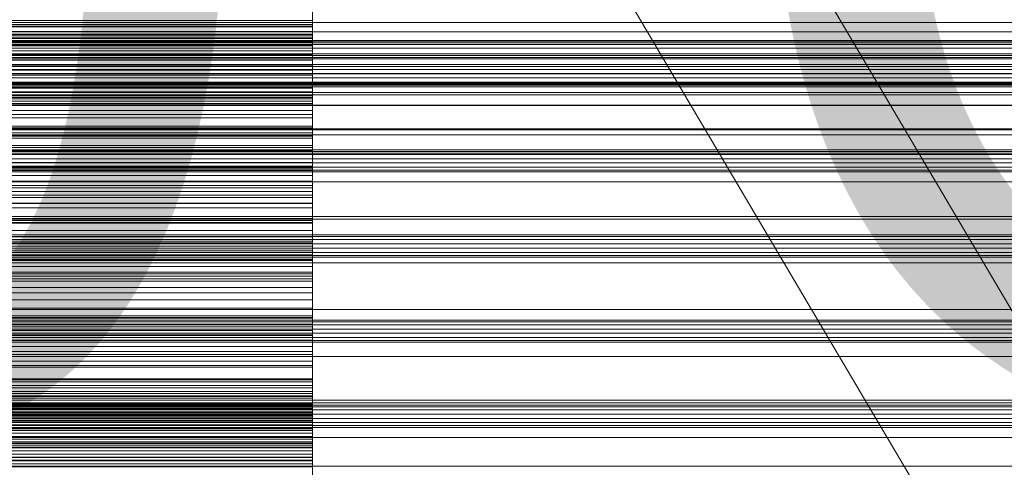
# Model space of a CAD drawing. Header units: millimetres. Extents: x -2233 to 65662, y -50530 to 6847.
# Tile 180 of 256: x 685 to 903, y -34108 to -34009. Entities that reach past the tile are written whole.
import ezdxf

# ---------------------------------------------------------------- set-up
doc = ezdxf.new("R2010")
doc.units = ezdxf.units.MM
for name, color, linetype, lineweight in [('COTAS_O', 1, 'Continuous', 0), ('frontal_briquetadora', 7, 'Continuous', 0), ('frontal_C01', 7, 'Continuous', 0), ('frontal_C03', 7, 'Continuous', 0), ('frontal_secador', 7, 'Continuous', 0)]:
    doc.layers.add(name, color=color, linetype=linetype, lineweight=lineweight)
doc.dimstyles.new('R19_100', dxfattribs={"dimtxt": 250, "dimasz": 150, "dimexe": 150, "dimexo": 80, "dimgap": 100, "dimtad": 1, "dimtih": 1, "dimtoh": 1, "dimdsep": 46, "dimcen": 0.09, "dimadec": 0, "dimazin": 0, "dimtfac": 1, "dimtdec": 4, "dimtofl": 0, "dimtmove": 0, "dimatfit": 3, "dimfxl": 1, "dimtolj": 1, "dimtzin": 0, "dimarcsym": 0})

# ---------------------------------------------------------------- blocks, each defined once
blk = doc.blocks.new('DIM_R32_39')
at = {"layer": 'COTAS_O'}
for p, q in [((-1725, -33700), (-1575, -33655)), ((1725, -33700), (1575, -33655)), ((-1725, -34400), (-1725, -33700)), ((-1725, -33700), (1725, -33700)), ((-1725, -33700), (-1575, -33745)), ((1725, -33700), (1575, -33745)), ((1725, -34400), (1725, -33700))]:
    blk.add_line(p, q, dxfattribs=at)
blk.add_text('3450 O', height=250, dxfattribs=at).set_placement((0, -33600))
blk = doc.blocks.new('DIM_R32_43')
at = {"layer": 'COTAS_O'}
for p, q in [((-650, -34200), (-500, -34155)), ((650, -34200), (500, -34155)), ((-650, -34900), (-650, -34200)), ((-650, -34200), (650, -34200)), ((-650, -34200), (-500, -34245)), ((650, -34200), (500, -34245)), ((650, -34900), (650, -34200))]:
    blk.add_line(p, q, dxfattribs=at)
blk.add_text('1300 O', height=250, dxfattribs=at).set_placement((0, -34100))

msp = doc.modelspace()

# ---------------------------------------------------------------- linework, layer by layer
at = {"layer": 'frontal_briquetadora'}
for p, q in [((750, -33998.069), (750, -34011.98)), ((750, -33998.944), (750, -34012.696)), ((750, -34014.043), (750, -34000.485)), ((750, -34012.818), (750, -34003.206)), ((750, -34005.921), (750, -34010.398)), ((750, -34010.798), (750, -34006.289)), ((750, -34013.557), (750, -34008.997)), ((750, -34009.52), (550, -34009.52)), ((550, -34010.398), (750, -34010.398)), ((750, -34010.798), (550, -34010.798)), ((750, -34010.983), (550, -34010.983)), ((750, -34013.242), (750, -34009.217)), ((750, -34017.143), (750, -34009.52)), ((750, -34009.52), (750, -34010.983)), ((750, -34010.398), (750, -34014.994)), ((750, -34015.174), (750, -34010.798)), ((750, -34010.983), (750, -34012.584)), ((550, -34011.98), (750, -34011.98)), ((750, -34012.584), (550, -34012.584)), ((550, -34012.696), (750, -34012.696)), ((550, -34012.818), (750, -34012.818)), ((750, -34013.242), (550, -34013.242)), ((750, -34011.98), (750, -34026.192)), ((750, -34012.584), (750, -34014.329)), ((750, -34012.696), (750, -34026.884)), ((750, -34024.287), (750, -34012.818)), ((750, -34020.54), (750, -34013.242)), ((550, -34013.557), (750, -34013.557)), ((550, -34014.043), (750, -34014.043)), ((750, -34014.329), (550, -34014.329)), ((550, -34014.994), (750, -34014.994)), ((750, -34015.174), (550, -34015.174)), ((750, -34023.671), (750, -34013.557)), ((750, -34028.173), (750, -34014.043)), ((750, -34014.329), (750, -34016.227)), ((750, -34014.994), (750, -34019.708)), ((750, -34019.406), (750, -34015.174)), ((750, -34016.227), (550, -34016.227)), ((750, -34017.143), (550, -34017.143)), ((750, -34016.227), (750, -34018.291)), ((750, -34021.665), (750, -34017.143)), ((750, -34018.291), (550, -34018.291)), ((750, -34019.406), (550, -34019.406)), ((550, -34019.708), (750, -34019.708)), ((750, -34018.291), (750, -34020.54)), ((750, -34023.479), (750, -34019.406)), ((750, -34019.708), (750, -34024.537)), ((750, -34020.54), (550, -34020.54)), ((750, -34021.665), (550, -34021.665)), ((750, -34026.056), (750, -34021.665)), ((750, -34023.479), (550, -34023.479)), ((550, -34023.671), (750, -34023.671)), ((550, -34024.287), (750, -34024.287)), ((750, -34027.368), (750, -34023.479)), ((750, -34035.538), (750, -34023.671)), ((750, -34037.173), (750, -34024.287)), ((550, -34024.537), (750, -34024.537)), ((750, -34025.331), (550, -34025.331)), ((750, -34026.056), (550, -34026.056)), ((550, -34026.192), (750, -34026.192)), ((750, -34026.552), (550, -34026.552)), ((750, -34024.537), (750, -34035.129)), ((750, -34033.252), (750, -34025.331)), ((750, -34025.331), (750, -34026.552)), ((750, -34030.309), (750, -34026.056)), ((750, -34026.192), (750, -34040.158)), ((750, -34026.552), (750, -34027.915)), ((550, -34026.884), (750, -34026.884)), ((750, -34027.368), (550, -34027.368)), ((750, -34027.915), (550, -34027.915)), ((550, -34028.173), (750, -34028.173)), ((750, -34026.884), (750, -34040.962)), ((750, -34034.982), (750, -34027.368)), ((750, -34027.915), (750, -34029.429)), ((750, -34042.33), (750, -34028.173)), ((750, -34029.429), (550, -34029.429)), ((750, -34030.309), (550, -34030.309)), ((750, -34029.429), (750, -34031.101)), ((750, -34034.411), (750, -34030.309)), ((750, -34031.101), (550, -34031.101)), ((750, -34032.945), (550, -34032.945)), ((750, -34031.101), (750, -34032.945)), ((750, -34032.945), (750, -34034.982)), ((750, -34033.252), (550, -34033.252)), ((750, -34034.411), (550, -34034.411)), ((750, -34034.982), (550, -34034.982)), ((550, -34035.129), (750, -34035.129)), ((750, -34037.651), (750, -34033.252)), ((750, -34038.346), (750, -34034.411)), ((750, -34035.129), (750, -34047.366)), ((550, -34035.538), (750, -34035.538)), ((550, -34037.173), (750, -34037.173)), ((750, -34048.703), (750, -34035.538)), ((750, -34050.982), (750, -34037.173)), ((750, -34037.651), (550, -34037.651)), ((750, -34038.346), (550, -34038.346)), ((750, -34041.914), (750, -34037.651)), ((750, -34042.091), (750, -34038.346)), ((550, -34040.158), (750, -34040.158)), ((550, -34040.962), (750, -34040.962)), ((750, -34041.744), (550, -34041.744)), ((750, -34040.158), (750, -34053.343)), ((750, -34040.962), (750, -34054.391)), ((750, -34049.943), (750, -34041.744)), ((750, -34041.744), (750, -34042.719)), ((750, -34041.914), (550, -34041.914)), ((750, -34042.091), (550, -34042.091)), ((550, -34042.33), (750, -34042.33)), ((750, -34042.719), (550, -34042.719)), ((750, -34043.842), (550, -34043.842)), ((750, -34046.033), (750, -34041.914)), ((750, -34050.002), (750, -34042.091)), ((750, -34055.971), (750, -34042.33)), ((750, -34042.719), (750, -34043.842)), ((750, -34043.842), (750, -34045.12)), ((750, -34045.12), (550, -34045.12)), ((750, -34046.033), (550, -34046.033)), ((750, -34045.12), (750, -34046.562)), ((750, -34049.995), (750, -34046.033)), ((750, -34046.562), (550, -34046.562)), ((550, -34047.366), (750, -34047.366)), ((750, -34048.182), (550, -34048.182)), ((750, -34046.562), (750, -34048.182)), ((750, -34047.366), (750, -34060.778)), ((750, -34048.182), (750, -34050.002)), ((550, -34048.703), (750, -34048.703)), ((750, -34049.943), (550, -34049.943)), ((750, -34049.995), (550, -34049.995)), ((750, -34050.002), (550, -34050.002)), ((750, -34062.66), (750, -34048.703)), ((750, -34054.209), (750, -34049.943)), ((750, -34053.784), (750, -34049.995)), ((550, -34050.982), (750, -34050.982)), ((750, -34065.181), (750, -34050.982)), ((550, -34053.343), (750, -34053.343)), ((750, -34053.784), (550, -34053.784)), ((750, -34054.209), (550, -34054.209)), ((550, -34054.391), (750, -34054.391)), ((750, -34053.343), (750, -34065.238)), ((750, -34057.376), (750, -34053.784)), ((750, -34058.334), (750, -34054.209)), ((750, -34054.391), (750, -34066.654)), ((550, -34055.971), (750, -34055.971)), ((750, -34068.572), (750, -34055.971)), ((750, -34057.376), (550, -34057.376)), ((750, -34058.334), (550, -34058.334)), ((750, -34058.719), (550, -34058.719)), ((750, -34065.565), (750, -34057.376)), ((750, -34062.309), (750, -34058.334)), ((750, -34067.177), (750, -34058.719)), ((750, -34058.719), (750, -34059.446)), ((750, -34059.446), (550, -34059.446)), ((750, -34060.326), (550, -34060.326)), ((550, -34060.778), (750, -34060.778)), ((750, -34061.366), (550, -34061.366)), ((750, -34059.446), (750, -34060.326)), ((750, -34060.326), (750, -34061.366)), ((750, -34060.778), (750, -34074.849)), ((750, -34061.366), (750, -34062.574)), ((750, -34062.309), (550, -34062.309)), ((750, -34062.574), (550, -34062.574)), ((550, -34062.66), (750, -34062.66)), ((750, -34066.121), (750, -34062.309)), ((750, -34062.574), (750, -34063.966)), ((750, -34076.872), (750, -34062.66)), ((750, -34063.966), (550, -34063.966)), ((550, -34065.181), (750, -34065.181)), ((550, -34065.238), (750, -34065.238)), ((750, -34065.565), (550, -34065.565)), ((750, -34063.966), (750, -34065.565)), ((750, -34079.226), (750, -34065.181)), ((750, -34065.238), (750, -34075.388)), ((750, -34066.121), (550, -34066.121)), ((550, -34066.654), (750, -34066.654)), ((750, -34067.177), (550, -34067.177)), ((750, -34069.755), (750, -34066.121)), ((750, -34066.654), (750, -34077.28)), ((750, -34071.299), (750, -34067.177)), ((550, -34068.572), (750, -34068.572)), ((750, -34069.755), (550, -34069.755)), ((750, -34079.648), (750, -34068.572)), ((750, -34073.184), (750, -34069.755)), ((750, -34071.299), (550, -34071.299)), ((750, -34075.275), (750, -34071.299)), ((750, -34073.184), (550, -34073.184)), ((750, -34081.632), (750, -34073.184)), ((550, -34074.849), (750, -34074.849)), ((750, -34075.275), (550, -34075.275)), ((550, -34075.388), (750, -34075.388)), ((750, -34076.214), (550, -34076.214)), ((750, -34074.849), (750, -34089.04)), ((750, -34079.097), (750, -34075.275)), ((750, -34075.388), (750, -34083.402)), ((750, -34084.911), (750, -34076.214)), ((750, -34076.214), (750, -34076.693)), ((750, -34076.693), (550, -34076.693)), ((550, -34076.872), (750, -34076.872)), ((550, -34077.28), (750, -34077.28)), ((750, -34077.327), (550, -34077.327)), ((750, -34078.126), (550, -34078.126)), ((750, -34076.693), (750, -34077.327)), ((750, -34090.793), (750, -34076.872)), ((750, -34077.28), (750, -34085.86)), ((750, -34077.327), (750, -34078.126)), ((750, -34078.126), (750, -34079.098)), ((750, -34079.098), (550, -34079.098)), ((550, -34079.226), (750, -34079.226)), ((550, -34079.648), (750, -34079.648)), ((750, -34080.258), (550, -34080.258)), ((750, -34082.751), (750, -34079.097)), ((750, -34079.098), (750, -34080.258)), ((750, -34092.577), (750, -34079.226)), ((750, -34088.773), (750, -34079.648)), ((750, -34080.258), (750, -34081.632)), ((750, -34081.632), (550, -34081.632)), ((750, -34082.751), (550, -34082.751)), ((750, -34086.22), (750, -34082.751)), ((550, -34083.402), (750, -34083.402)), ((750, -34084.911), (550, -34084.911)), ((750, -34083.402), (750, -34088.971)), ((750, -34088.88), (750, -34084.911)), ((550, -34085.86), (750, -34085.86)), ((750, -34086.22), (550, -34086.22)), ((750, -34085.86), (750, -34092.064)), ((750, -34089.479), (750, -34086.22)), ((550, -34088.773), (750, -34088.773)), ((750, -34088.88), (550, -34088.88)), ((550, -34088.971), (750, -34088.971)), ((550, -34089.04), (750, -34089.04)), ((750, -34089.479), (550, -34089.479)), ((750, -34095.598), (750, -34088.773)), ((750, -34092.698), (750, -34088.88)), ((750, -34088.971), (750, -34090.256)), ((750, -34089.04), (750, -34102.804)), ((750, -34098.165), (750, -34089.479)), ((550, -34090.256), (750, -34090.256)), ((550, -34090.793), (750, -34090.793)), ((550, -34091.623), (750, -34091.623)), ((750, -34090.256), (750, -34091.623)), ((750, -34103.889), (750, -34090.793)), ((750, -34091.623), (750, -34093.074)), ((550, -34092.064), (750, -34092.064)), ((550, -34092.577), (750, -34092.577)), ((750, -34092.698), (550, -34092.698)), ((550, -34093.074), (750, -34093.074)), ((550, -34093.54), (750, -34093.54)), ((750, -34092.064), (750, -34093.54)), ((750, -34104.721), (750, -34092.577)), ((750, -34096.357), (750, -34092.698)), ((750, -34093.074), (750, -34094.607)), ((750, -34093.54), (750, -34095.098)), ((750, -34094.189), (550, -34094.189)), ((750, -34094.417), (550, -34094.417)), ((550, -34094.607), (750, -34094.607)), ((750, -34094.804), (550, -34094.804)), ((550, -34095.098), (750, -34095.098)), ((750, -34095.36), (550, -34095.36)), ((550, -34095.598), (750, -34095.598)), ((750, -34096.093), (550, -34096.093)), ((550, -34096.221), (750, -34096.221)), ((750, -34103.103), (750, -34094.189)), ((750, -34094.189), (750, -34094.417)), ((750, -34094.417), (750, -34094.804)), ((750, -34094.607), (750, -34096.221)), ((750, -34094.804), (750, -34095.36)), ((750, -34095.098), (750, -34096.737)), ((750, -34095.36), (750, -34096.093)), ((750, -34097.262), (750, -34095.598)), ((750, -34096.093), (750, -34097.02)), ((750, -34096.221), (750, -34097.916)), ((750, -34096.357), (550, -34096.357)), ((550, -34096.737), (750, -34096.737)), ((750, -34097.02), (550, -34097.02)), ((550, -34097.262), (750, -34097.262)), ((550, -34097.916), (750, -34097.916)), ((750, -34098.165), (550, -34098.165)), ((750, -34099.843), (750, -34096.357)), ((750, -34096.737), (750, -34098.457)), ((750, -34097.02), (750, -34098.165)), ((750, -34099.007), (750, -34097.262)), ((750, -34097.916), (750, -34099.69)), ((550, -34098.457), (750, -34098.457)), ((550, -34099.007), (750, -34099.007)), ((550, -34099.69), (750, -34099.69)), ((750, -34099.843), (550, -34099.843)), ((550, -34100.257), (750, -34100.257)), ((750, -34098.457), (750, -34100.257)), ((750, -34100.831), (750, -34099.007)), ((750, -34099.69), (750, -34101.544)), ((750, -34103.14), (750, -34099.843)), ((750, -34100.257), (750, -34102.135)), ((550, -34100.831), (750, -34100.831)), ((550, -34101.544), (750, -34101.544)), ((550, -34102.135), (750, -34102.135)), ((550, -34102.733), (750, -34102.733)), ((750, -34102.733), (750, -34100.831)), ((750, -34101.544), (750, -34103.477)), ((750, -34102.135), (750, -34104.091)), ((750, -34104.714), (750, -34102.733)), ((550, -34102.804), (750, -34102.804)), ((750, -34103.103), (550, -34103.103)), ((750, -34103.14), (550, -34103.14)), ((550, -34103.477), (750, -34103.477)), ((550, -34103.889), (750, -34103.889)), ((550, -34104.091), (750, -34104.091)), ((550, -34104.714), (750, -34104.714)), ((550, -34104.721), (750, -34104.721)), ((750, -34102.804), (750, -34115.613)), ((750, -34106.909), (750, -34103.103)), ((750, -34106.22), (750, -34103.14)), ((750, -34103.477), (750, -34105.486)), ((750, -34115.656), (750, -34103.889)), ((750, -34104.091), (750, -34106.125)), ((750, -34106.771), (750, -34104.714)), ((750, -34115.191), (750, -34104.721)), ((550, -34105.486), (750, -34105.486)), ((550, -34106.125), (750, -34106.125)), ((750, -34106.22), (550, -34106.22)), ((550, -34106.771), (750, -34106.771)), ((750, -34106.909), (550, -34106.909)), ((750, -34105.486), (750, -34107.573)), ((750, -34106.125), (750, -34108.235)), ((750, -34115.124), (750, -34106.22)), ((750, -34108.904), (750, -34106.771)), ((750, -34110.56), (750, -34106.909)), ((550, -34107.573), (750, -34107.573)), ((550, -34108.235), (750, -34108.235)), ((750, -34107.573), (750, -34109.735)), ((750, -34108.235), (750, -34110.42))]:
    msp.add_line(p, q, dxfattribs=at)
at = {"layer": 'frontal_C01'}
for p, q in [((996.358, -34228.922), (736.358, -33788.922)), ((963.642, -34248.254), (703.642, -33808.254))]:
    msp.add_line(p, q, dxfattribs=at)
at = {"layer": 'frontal_C03'}
for p, q in [((1250, -34014.519), (-1250, -34014.519)), ((1250, -34014.885), (-1250, -34014.885)), ((1250, -34019.301), (-1250, -34019.301)), ((1250, -34019.687), (-1250, -34019.687)), ((1250, -34020.353), (-1250, -34020.353)), ((-1250, -34021.286), (1250, -34021.286)), ((1250, -34022.227), (-1250, -34022.227)), ((1250, -34023.16), (-1250, -34023.16)), ((1250, -34023.409), (-1250, -34023.409)), ((1250, -34023.653), (-1250, -34023.653)), ((1250, -34023.826), (-1250, -34023.826)), ((1250, -34024.212), (-1250, -34024.212)), ((1250, -34028.266), (-1250, -34028.266)), ((1250, -34028.352), (-1250, -34028.352)), ((1250, -34038.135), (-1250, -34038.135)), ((1250, -34038.521), (-1250, -34038.521)), ((1250, -34039.187), (-1250, -34039.187)), ((-1250, -34040.12), (1250, -34040.12)), ((1250, -34041.061), (-1250, -34041.061)), ((1250, -34041.994), (-1250, -34041.994)), ((1250, -34042.659), (-1250, -34042.659)), ((1250, -34043.046), (-1250, -34043.046)), ((1250, -34056.969), (-1250, -34056.969)), ((1250, -34057.355), (-1250, -34057.355)), ((1250, -34058.021), (-1250, -34058.021)), ((-1250, -34058.953), (1250, -34058.953)), ((1250, -34059.895), (-1250, -34059.895)), ((1250, -34060.827), (-1250, -34060.827)), ((1250, -34061.493), (-1250, -34061.493)), ((1250, -34061.88), (-1250, -34061.88)), ((1250, -34075.803), (-1250, -34075.803)), ((1250, -34076.189), (-1250, -34076.189)), ((1250, -34076.855), (-1250, -34076.855)), ((-1250, -34077.787), (1250, -34077.787)), ((1250, -34078.729), (-1250, -34078.729)), ((1250, -34079.661), (-1250, -34079.661)), ((1250, -34080.327), (-1250, -34080.327)), ((1250, -34080.713), (-1250, -34080.713)), ((1250, -34094.637), (-1250, -34094.637)), ((1250, -34095.023), (-1250, -34095.023)), ((1250, -34095.689), (-1250, -34095.689)), ((-1250, -34096.621), (1250, -34096.621)), ((1250, -34097.563), (-1250, -34097.563)), ((1250, -34098.495), (-1250, -34098.495)), ((1250, -34099.161), (-1250, -34099.161)), ((1250, -34099.547), (-1250, -34099.547))]:
    msp.add_line(p, q, dxfattribs=at)
at = {"layer": 'frontal_secador'}
for p, q in [((-1320, -34010), (1320, -34010)), ((-1250, -34010), (1250, -34010)), ((1320, -34012.071), (-1320, -34012.071)), ((1320, -34014), (-1320, -34014)), ((1320, -34015.657), (-1320, -34015.657)), ((1250, -34014.141), (-1250, -34014.141)), ((1320, -34016.928), (-1320, -34016.928)), ((1320, -34017.727), (-1320, -34017.727)), ((1250, -34017.285), (-1250, -34017.285)), ((1320, -34018), (-1320, -34018)), ((1250, -34018), (-1250, -34018)), ((1250, -34021.314), (-1250, -34021.314)), ((1250, -34023.856), (-1250, -34023.856)), ((1250, -34025.455), (-1250, -34025.455)), ((1250, -34026), (-1250, -34026)), ((1360, -34033.5), (-1360, -34033.5)), ((1360, -34034.863), (-1360, -34034.863)), ((1250, -34033.75), (-1250, -34033.75)), ((1360, -34038.859), (-1360, -34038.859)), ((1360, -34045.216), (-1360, -34045.216)), ((1360, -34053.5), (-1360, -34053.5)), ((1250, -34052.924), (-1250, -34052.924)), ((1360, -34063.147), (-1360, -34063.147)), ((-1360, -34073.5), (1360, -34073.5)), ((-1250, -34073.5), (1250, -34073.5)), ((1360, -34083.853), (-1360, -34083.853)), ((1360, -34093.5), (-1360, -34093.5)), ((1250, -34094.076), (-1250, -34094.076)), ((1360, -34101.784), (-1360, -34101.784)), ((1360, -34108.141), (-1360, -34108.141))]:
    msp.add_line(p, q, dxfattribs=at)

# ---------------------------------------------------------------- dimensions: what is measured, and where the dimension line sits
at = {"layer": 'COTAS_O'}
for p1, p2, picture, middle in [((-1725, -34400), (1725, -34400), 'DIM_R32_39', (0, -33700)), ((-650, -34900), (650, -34900), 'DIM_R32_43', (0, -34200))]:
    dim = msp.add_aligned_dim(p1=p1, p2=p2, distance=700, text='<> O', dimstyle='R19_100', dxfattribs=at)
    dim.commit()
    dim.dimension.update_dxf_attribs({"geometry": picture, "text_midpoint": middle})

doc.saveas('drawing.dxf')
